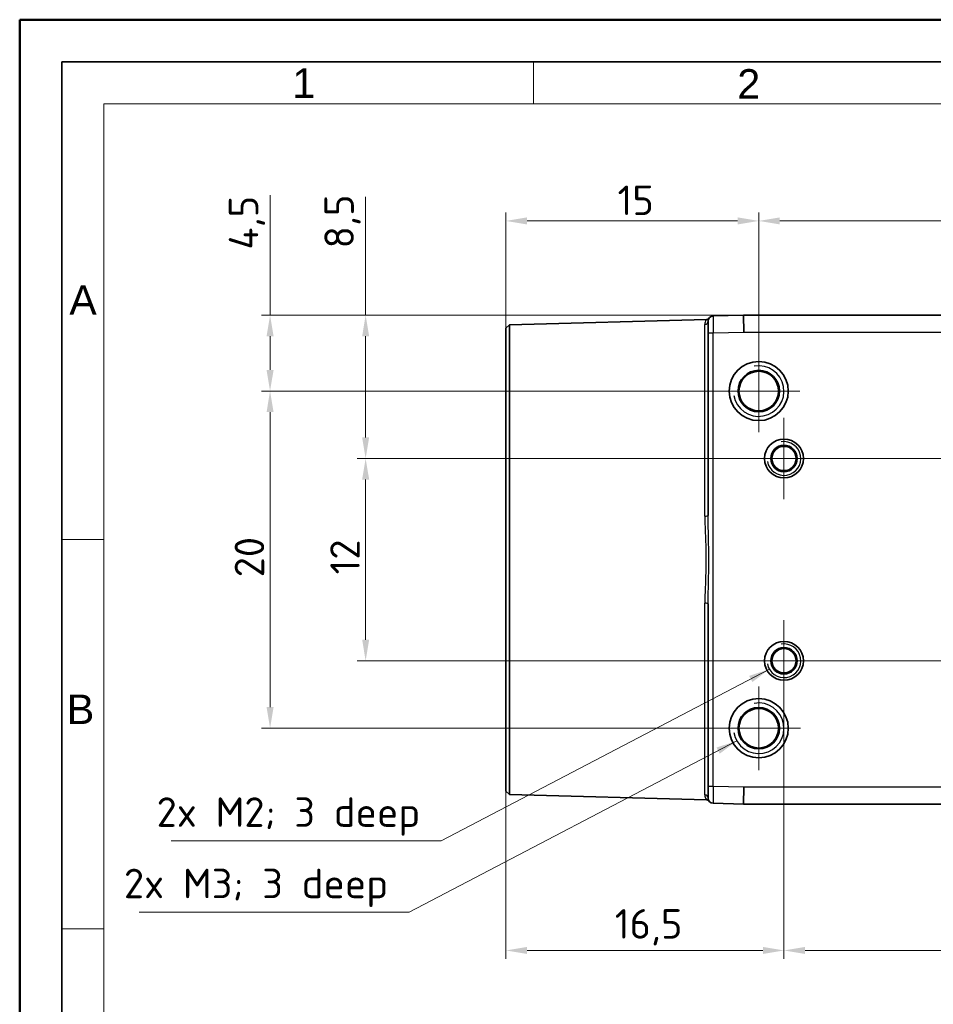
# Model space of a CAD drawing. Header units: millimetres. Extents: x 0 to 210, y 0 to 149.
# Tile 6 of 26: x 0 to 54, y 90 to 149. Entities that reach past the tile are written whole.
import ezdxf

# ---------------------------------------------------------------- set-up
doc = ezdxf.new("R2010")
doc.units = ezdxf.units.MM
doc.header["$LTSCALE"] = 0.5
doc.layers.get('0').update_dxf_attribs({"lineweight": 25})
for name, color, linetype, lineweight in [('001', 7, 'Continuous', 50), ('Bemaßung (ISO)', 7, 'Continuous', 18), ('Mittelpunktmarkierung (ISO)', 7, 'Continuous', 18), ('Sichtbar (ISO)', 7, 'Continuous', 35), ('Sichtbar schmal (ISO)', 7, 'Continuous', 25), ('Symbol (ISO)', 7, 'Continuous', 18)]:
    doc.layers.add(name, color=color, linetype=linetype, lineweight=lineweight)
doc.layers.add('Symbole(DIN)', color=3, linetype='Continuous', lineweight=25, true_color=0x00ff00)
doc.styles.add('Aktuell-DIN', font='arial.ttf')
doc.styles.add('Notiztext (DIN)', font='isocpeur.ttf')
doc.dimstyles.new('Standard (DIN)', dxfattribs={"dimscale": 0.5, "dimtxt": 3.5, "dimasz": 2.5, "dimexe": 1, "dimexo": 0, "dimgap": 0.7, "dimtad": 1, "dimtoh": 1, "dimrnd": 1e-08, "dimtxsty": 'Notiztext (DIN)', "dimcen": 0.09, "dimdle": 10, "dimclrd": 256, "dimclre": 256, "dimclrt": 256, "dimazin": 2, "dimtfac": 0.514286, "dimtdec": 4, "dimtmove": 0, "dimatfit": 3, "dimfxl": 1, "dimtolj": 1, "dimlwd": -1, "dimlwe": -1, "dimarcsym": 0})
doc.dimstyles.new('Standard (DIN)$7', dxfattribs={"dimscale": 0.5, "dimtxt": 3.5, "dimasz": 2.5, "dimexe": 1, "dimexo": 0, "dimgap": 0.7, "dimtad": 1, "dimtoh": 1, "dimrnd": 1e-08, "dimtxsty": 'Notiztext (DIN)', "dimcen": 0.09, "dimdle": 10, "dimclrd": 256, "dimclre": 256, "dimclrt": 256, "dimazin": 2, "dimtfac": 0.514286, "dimtdec": 4, "dimtmove": 0, "dimatfit": 3, "dimfxl": 1, "dimtolj": 1, "dimlwd": -1, "dimlwe": -1, "dimarcsym": 0})

# ---------------------------------------------------------------- blocks, each defined once
blk = doc.blocks.new('Ränder Basler-A3')
at = {"layer": '001'}
for p, q in [((0, 0), (0, 297)), ((0, 297), (420, 297))]:
    blk.add_line(p, q, dxfattribs=at)
at = {"layer": '001', "color": 7, "linetype": 'Continuous', "lineweight": 35}
for p, q in [((5, 292), (415, 292)), ((5, 5), (5, 292))]:
    blk.add_line(p, q, dxfattribs=at)
at = {"layer": '001', "color": 7, "linetype": 'Continuous', "lineweight": 18}
for p, q in [((61, 292), (61, 287)), ((10, 287), (410, 287)), ((10, 10), (10, 287)), ((10, 235.33), (5, 235.33)), ((10, 189.16), (5, 189.16))]:
    blk.add_line(p, q, dxfattribs=at)
at = {"layer": 'Symbole(DIN)', "color": 250, "true_color": 0x3f3f3f, "char_height": 3.5, "attachment_point": 4, "style": 'Aktuell-DIN'}
for s, insert in [('\\fArial|b0|i0;1', (32.36, 289.48)), ('\\fArial|b0|i0;2', (85.18, 289.38)), ('\\fArial|b0|i0;A', (5.89, 263.74)), ('\\fArial|b0|i0;B', (5.59, 215.19))]:
    blk.add_mtext(s, dxfattribs=dict(at, insert=insert))
blk = doc.blocks.new('*D36')
at = {"layer": 'Bemaßung (ISO)', "transparency": 16777216}
for p, q in [((45.36, 108.068), (45.36, 92.794)), ((28.86, 102.742), (28.86, 92.794)), ((30.11, 93.294), (44.11, 93.294))]:
    blk.add_line(p, q, dxfattribs=at)
for points in [[(30.11, 93.502), (30.11, 93.086), (28.86, 93.294)], [(44.11, 93.502), (44.11, 93.086), (45.36, 93.294)]]:
    blk.add_solid(points, dxfattribs=at)
at = {"layer": 'Defpoints', "color": 0, "transparency": 16777216}
for p in [(45.36, 108.068), (28.86, 102.742), (45.36, 93.294)]:
    blk.add_point(p, dxfattribs=at)
at = {"layer": 'Bemaßung (ISO)', "transparency": 16777216, "insert": (35.317, 95.744), "char_height": 1.75, "attachment_point": 1, "style": 'Notiztext (DIN)'}
blk.add_mtext('\\A1;16,5', dxfattribs=at)
blk = doc.blocks.new('*D37')
at = {"layer": 'Bemaßung (ISO)', "transparency": 16777216}
for p, q in [((45.36, 108.068), (45.36, 92.794)), ((67.36, 108.439), (67.36, 92.794)), ((46.61, 93.294), (66.11, 93.294)), ((67.36, 93.294), (93.22, 93.294))]:
    blk.add_line(p, q, dxfattribs=at)
for points in [[(46.61, 93.502), (46.61, 93.086), (45.36, 93.294)], [(66.11, 93.502), (66.11, 93.086), (67.36, 93.294)]]:
    blk.add_solid(points, dxfattribs=at)
at = {"layer": 'Defpoints', "color": 0, "transparency": 16777216}
for p in [(45.36, 108.068), (67.36, 108.439), (67.36, 93.294)]:
    blk.add_point(p, dxfattribs=at)
at = {"layer": 'Bemaßung (ISO)', "transparency": 16777216, "insert": (70.12, 95.744), "char_height": 1.75, "attachment_point": 1, "style": 'Notiztext (DIN)'}
blk.add_mtext('\\A1;22{ (dimension for M2)}', dxfattribs=at)
blk = doc.blocks.new('*D38')
at = {"layer": 'Bemaßung (ISO)', "transparency": 16777216}
for p, q in [((28.86, 130.204), (28.86, 137.064)), ((43.86, 128.904), (43.86, 137.064)), ((30.11, 136.564), (42.61, 136.564))]:
    blk.add_line(p, q, dxfattribs=at)
for points in [[(30.11, 136.773), (30.11, 136.356), (28.86, 136.564)], [(42.61, 136.773), (42.61, 136.356), (43.86, 136.564)]]:
    blk.add_solid(points, dxfattribs=at)
at = {"layer": 'Defpoints', "color": 0, "transparency": 16777216}
for p in [(43.86, 136.564), (28.86, 130.204), (43.86, 128.904)]:
    blk.add_point(p, dxfattribs=at)
at = {"layer": 'Bemaßung (ISO)', "transparency": 16777216, "insert": (35.485, 138.664), "char_height": 1.75, "attachment_point": 1, "style": 'Notiztext (DIN)'}
blk.add_mtext('\\A1;15', dxfattribs=at)
blk = doc.blocks.new('*D39')
at = {"layer": 'Bemaßung (ISO)', "transparency": 16777216}
for p, q in [((43.86, 128.904), (43.86, 137.064)), ((67.56, 118.952), (67.56, 137.064)), ((45.11, 136.564), (66.31, 136.564)), ((67.56, 136.564), (94.879, 136.564))]:
    blk.add_line(p, q, dxfattribs=at)
for points in [[(45.11, 136.773), (45.11, 136.356), (43.86, 136.564)], [(66.31, 136.773), (66.31, 136.356), (67.56, 136.564)]]:
    blk.add_solid(points, dxfattribs=at)
at = {"layer": 'Defpoints', "color": 0, "transparency": 16777216}
for p in [(67.56, 136.564), (43.86, 128.904), (67.56, 118.952)]:
    blk.add_point(p, dxfattribs=at)
at = {"layer": 'Bemaßung (ISO)', "transparency": 16777216, "insert": (69.941, 139.189), "char_height": 1.75, "attachment_point": 1, "style": 'Notiztext (DIN)'}
blk.add_mtext('\\A1;23,7{ (dimension for M3)}', dxfattribs=at)
blk = doc.blocks.new('*D41')
at = {"layer": 'Bemaßung (ISO)', "transparency": 16777216}
for p, q in [((41.429, 126.473), (14.36, 126.473)), ((14.86, 107.723), (14.86, 125.223)), ((41.381, 106.473), (14.36, 106.473))]:
    blk.add_line(p, q, dxfattribs=at)
for points in [[(14.652, 125.223), (15.069, 125.223), (14.86, 126.473)], [(14.652, 107.723), (15.069, 107.723), (14.86, 106.473)]]:
    blk.add_solid(points, dxfattribs=at)
at = {"layer": 'Defpoints', "color": 0, "transparency": 16777216}
for p in [(14.86, 126.473), (41.429, 126.473), (41.381, 106.473)]:
    blk.add_point(p, dxfattribs=at)
at = {"layer": 'Bemaßung (ISO)', "transparency": 16777216, "insert": (12.76, 115.423), "char_height": 1.75, "attachment_point": 1, "rotation": 90, "style": 'Notiztext (DIN)'}
blk.add_mtext('\\A1;20', dxfattribs=at)
blk = doc.blocks.new('*D42')
at = {"layer": 'Bemaßung (ISO)', "transparency": 16777216}
for p, q in [((14.86, 130.973), (14.86, 138.1)), ((42.96, 130.973), (14.36, 130.973)), ((14.86, 127.723), (14.86, 129.723)), ((43.86, 126.473), (14.36, 126.473))]:
    blk.add_line(p, q, dxfattribs=at)
for points in [[(14.652, 129.723), (15.069, 129.723), (14.86, 130.973)], [(14.652, 127.723), (15.069, 127.723), (14.86, 126.473)]]:
    blk.add_solid(points, dxfattribs=at)
at = {"layer": 'Defpoints', "color": 0, "transparency": 16777216}
for p in [(42.96, 130.973), (14.86, 126.473), (43.86, 126.473)]:
    blk.add_point(p, dxfattribs=at)
at = {"layer": 'Bemaßung (ISO)', "transparency": 16777216, "insert": (12.41, 134.863), "char_height": 1.75, "attachment_point": 1, "rotation": 90, "style": 'Notiztext (DIN)'}
blk.add_mtext('\\A1;4,5', dxfattribs=at)
blk = doc.blocks.new('*D43')
at = {"layer": 'Bemaßung (ISO)', "transparency": 16777216}
for p, q in [((67.36, 122.473), (20.033, 122.473)), ((20.533, 121.223), (20.533, 111.723)), ((67.36, 110.473), (20.033, 110.473))]:
    blk.add_line(p, q, dxfattribs=at)
for points in [[(20.325, 121.223), (20.742, 121.223), (20.533, 122.473)], [(20.325, 111.723), (20.742, 111.723), (20.533, 110.473)]]:
    blk.add_solid(points, dxfattribs=at)
at = {"layer": 'Defpoints', "color": 0, "transparency": 16777216}
for p in [(67.36, 122.473), (20.533, 110.473), (67.36, 110.473)]:
    blk.add_point(p, dxfattribs=at)
at = {"layer": 'Bemaßung (ISO)', "transparency": 16777216, "insert": (18.433, 115.598), "char_height": 1.75, "attachment_point": 1, "rotation": 90, "style": 'Notiztext (DIN)'}
blk.add_mtext('\\A1;12', dxfattribs=at)
blk = doc.blocks.new('*D44')
at = {"layer": 'Bemaßung (ISO)', "transparency": 16777216}
for p, q in [((20.533, 130.973), (20.533, 137.997)), ((42.96, 130.973), (20.033, 130.973)), ((20.533, 123.723), (20.533, 129.723)), ((67.36, 122.473), (20.033, 122.473))]:
    blk.add_line(p, q, dxfattribs=at)
for points in [[(20.325, 129.723), (20.742, 129.723), (20.533, 130.973)], [(20.325, 123.723), (20.742, 123.723), (20.533, 122.473)]]:
    blk.add_solid(points, dxfattribs=at)
at = {"layer": 'Defpoints', "color": 0, "transparency": 16777216}
for p in [(42.96, 130.973), (20.533, 122.473), (67.36, 122.473)]:
    blk.add_point(p, dxfattribs=at)
at = {"layer": 'Bemaßung (ISO)', "transparency": 16777216, "insert": (18.083, 134.934), "char_height": 1.75, "attachment_point": 1, "rotation": 90, "style": 'Notiztext (DIN)'}
blk.add_mtext('\\A1;8,5', dxfattribs=at)

msp = doc.modelspace()

# ---------------------------------------------------------------- linework, layer by layer
at = {"layer": 'Mittelpunktmarkierung (ISO)'}
for p, q in [((43.86, 128.904), (43.86, 124.042)), ((46.292, 126.473), (41.429, 126.473)), ((45.36, 124.877), (45.36, 120.068)), ((47.765, 122.473), (42.956, 122.473)), ((45.36, 112.877), (45.36, 108.068)), ((47.765, 110.473), (42.956, 110.473)), ((43.86, 108.952), (43.86, 103.993)), ((46.34, 106.473), (41.381, 106.473))]:
    msp.add_line(p, q, dxfattribs=at)
at = {"layer": 'Sichtbar (ISO)'}
for p, q in [((42.96, 130.973), (41.152, 130.925)), ((42.96, 130.973), (42.973, 129.973)), ((77.86, 130.973), (42.96, 130.973)), ((28.86, 130.204), (29.06, 130.409)), ((29.06, 130.409), (40.758, 130.715)), ((29.06, 130.409), (29.06, 102.537)), ((40.86, 129.925), (40.86, 130.626)), ((28.86, 102.742), (28.86, 130.204)), ((40.86, 129.925), (40.86, 119.094)), ((40.86, 113.852), (40.86, 103.02)), ((40.86, 102.32), (40.86, 103.02)), ((42.96, 101.973), (42.973, 102.973)), ((28.86, 102.742), (29.06, 102.537)), ((29.06, 102.537), (40.758, 102.23)), ((41.152, 102.02), (42.96, 101.973)), ((42.96, 101.973), (77.86, 101.973))]:
    msp.add_line(p, q, dxfattribs=at)
for centre, radius in [((43.86, 126.473), 1.756), ((43.86, 126.473), 1.229), ((43.86, 126.473), 1.181), ((43.86, 126.473), 1.173), ((45.36, 122.473), 1.154), ((45.36, 122.473), 0.784), ((45.36, 122.473), 0.729), ((45.36, 122.473), 0.72), ((45.36, 110.473), 1.154), ((45.36, 110.473), 0.784), ((45.36, 110.473), 0.729), ((45.36, 110.473), 0.72), ((43.86, 106.473), 1.756), ((43.86, 106.473), 1.229), ((43.86, 106.473), 1.181), ((43.86, 106.473), 1.173)]:
    msp.add_circle(centre, radius, dxfattribs=at)
for centre, radius, start, end in [((41.16, 130.626), 0.3, 91.5, 180), ((40.753, 130.915), 0.2, 271.5, 324.62028), ((40.753, 102.031), 0.2, 35.37972, 88.5), ((41.16, 102.32), 0.3, 180, 268.5)]:
    msp.add_arc(centre, radius, start, end, dxfattribs=at)
at = {"layer": 'Sichtbar schmal (ISO)'}
for p, q in [((41.152, 130.925), (41.16, 129.925)), ((40.666, 119.057), (40.666, 130.43)), ((40.86, 129.925), (41.16, 129.925)), ((41.16, 129.925), (42.973, 129.973)), ((41.16, 103.02), (41.16, 129.925)), ((42.973, 129.973), (77.86, 129.973)), ((40.666, 102.516), (40.666, 113.888)), ((41.16, 103.02), (40.86, 103.02)), ((41.16, 103.02), (41.152, 102.02)), ((42.973, 102.973), (41.16, 103.02)), ((77.86, 102.973), (42.973, 102.973))]:
    msp.add_line(p, q, dxfattribs=at)
for centre, radius in [((43.86, 126.473), 1.5), ((45.36, 122.473), 1), ((45.36, 110.473), 1), ((43.86, 106.473), 1.5)]:
    msp.add_arc(centre, radius, 190, 100, dxfattribs=at)
for centre, ratio, start_param, end_param in [((40.66, 130.626), 0.980119, 4.738569, 6.283185), ((40.66, 119.094), 0.181503, 4.738569, 6.283185), ((40.66, 113.852), 0.181503, 0, 1.544616), ((40.66, 102.32), 0.980119, 0, 1.544616)]:
    msp.add_ellipse(centre, major_axis=(0.2, 0), ratio=ratio, start_param=start_param, end_param=end_param, dxfattribs=at)
for points, knots in [([(40.756, 130.715), (40.756, 130.715), (40.749, 130.703), (40.719, 130.653), (40.697, 130.611), (40.672, 130.518), (40.666, 130.477), (40.666, 130.43)], [-0.2884836, -0.2884836, -0.2884836, -0.2884836, -0.1875362, -0.1875362, -0.0721293, -0.0721293, 0, 0, 0, 0]), ([(40.666, 119.057), (40.666, 118.844), (40.67, 118.63), (40.687, 118.072), (40.702, 117.727), (40.73, 116.829), (40.732, 116.273), (40.701, 115.105), (40.666, 114.493), (40.666, 113.888)], [-0.5271606, -0.5271606, -0.5271606, -0.5271606, -0.4612655, -0.4612655, -0.3558334, -0.3558334, -0.187142, -0.187142, 0, 0, 0, 0]), ([(40.86, 113.852), (40.86, 114.465), (40.881, 115.086), (40.9, 116.27), (40.899, 116.834), (40.882, 117.745), (40.873, 118.095), (40.863, 118.661), (40.86, 118.878), (40.86, 119.094)], [0, 0, 0, 0, 0.187142, 0.187142, 0.3558334, 0.3558334, 0.4612655, 0.4612655, 0.5271606, 0.5271606, 0.5271606, 0.5271606]), ([(40.666, 102.516), (40.666, 102.469), (40.672, 102.428), (40.697, 102.335), (40.719, 102.293), (40.749, 102.242), (40.756, 102.231), (40.756, 102.231)], [-0.5770345, -0.5770345, -0.5770345, -0.5770345, -0.5049052, -0.5049052, -0.3894983, -0.3894983, -0.2885509, -0.2885509, -0.2885509, -0.2885509])]:
    msp.add_open_spline(points, degree=3, knots=knots, dxfattribs=at)

# ---------------------------------------------------------------- block references
at = {"xscale": 0.5, "yscale": 0.5, "zscale": 0.5}
msp.add_blockref('Ränder Basler-A3', (0, 0), dxfattribs=at)

# ---------------------------------------------------------------- texts
at = {"layer": 'Symbol (ISO)', "char_height": 1.75, "width": 15.28117, "attachment_point": 9, "line_spacing_factor": 0.6125, "style": 'Notiztext (DIN)'}
for s, insert in [('{2x M2; 3 deep}', (23.774, 100.096)), ('{2x M3; 3 deep}', (21.87, 95.863))]:
    msp.add_mtext(s, dxfattribs=dict(at, insert=insert))

# ---------------------------------------------------------------- dimensions: what is measured, and where the dimension line sits
at = {"layer": 'Bemaßung (ISO)'}
for base, p1, p2, text, picture, middle in [((67.56, 136.564), (43.86, 128.904), (67.56, 118.952), '<>{ (dimension for M3)}', '*D39', (82.235, 136.564)), ((67.36, 93.294), (45.36, 108.068), (67.36, 108.439), '<>{ (dimension for M2)}', '*D37', (81.495, 93.294))]:
    dim = msp.add_linear_dim(base=base, p1=p1, p2=p2, angle=180, text=text, dimstyle='Standard (DIN)', override={"dimtoh": 0, "dimdec": 2, "dimtp": 0, "dimtm": 0, "dimtdec": 4, "dimtofl": 0, "dimatfit": 2}, dxfattribs=at)
    dim.commit()
    dim.dimension.update_dxf_attribs({"geometry": picture, "text_midpoint": middle, "dimtype": 160})
for base, p1, p2, angle, override, picture, middle in [((43.86, 136.564), (28.86, 130.204), (43.86, 128.904), 180, {"dimtoh": 0, "dimdec": 2, "dimtp": 0, "dimtm": 0, "dimtdec": 4, "dimtofl": 0, "dimatfit": 1}, '*D38', (36.36, 136.564)), ((14.86, 126.473), (42.96, 130.973), (43.86, 126.473), 90, {"dimtoh": 0, "dimdec": 2, "dimtp": 0, "dimtm": 0, "dimtdec": 4, "dimtofl": 0, "dimatfit": 2}, '*D42', (14.86, 136.307)), ((20.533, 122.473), (42.96, 130.973), (67.36, 122.473), 90, {"dimtoh": 0, "dimdec": 2, "dimtp": 0, "dimtm": 0, "dimtdec": 4, "dimtofl": 0, "dimatfit": 2}, '*D44', (20.533, 136.291)), ((14.86, 126.473), (41.381, 106.473), (41.429, 126.473), 90, {"dimtoh": 0, "dimdec": 2, "dimtp": 0, "dimtm": 0, "dimtdec": 4, "dimtofl": 0, "dimatfit": 1}, '*D41', (14.86, 116.473)), ((20.533, 110.473), (67.36, 122.473), (67.36, 110.473), 90, {"dimtoh": 0, "dimdec": 2, "dimtp": 0, "dimtm": 0, "dimtdec": 4, "dimtofl": 0, "dimatfit": 1}, '*D43', (20.533, 116.473)), ((45.36, 93.294), (28.86, 102.742), (45.36, 108.068), 180, {"dimtoh": 0, "dimdec": 2, "dimtp": 0, "dimtm": 0, "dimtdec": 4, "dimtofl": 0, "dimatfit": 1}, '*D36', (37.11, 93.294))]:
    dim = msp.add_linear_dim(base=base, p1=p1, p2=p2, angle=angle, dimstyle='Standard (DIN)', override=override, dxfattribs=at)
    dim.commit()
    dim.dimension.update_dxf_attribs({"geometry": picture, "text_midpoint": middle, "dimtype": 160})

# ---------------------------------------------------------------- leaders
at = {"layer": 'Symbol (ISO)', "annotation_type": 0, "has_hookline": 1, "hookline_direction": 1, "text_width": 14.787}
for points in [[(44.494, 109.973), (25.024, 99.804), (23.774, 99.804)], [(42.561, 105.723), (23.12, 95.571), (21.87, 95.571)]]:
    msp.add_leader(points, dimstyle='Standard (DIN)$7', override={"dimgap": 0, "dimtad": 1}, dxfattribs=at)

doc.saveas('drawing.dxf')
